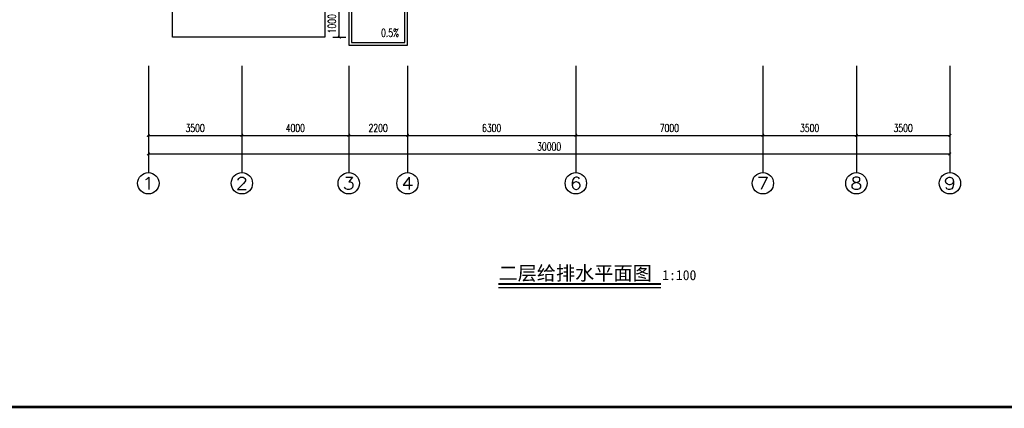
# Model space of a CAD drawing. Extents: x 687841 to 771941, y 252015 to 732780.
# Tile 40 of 99: x 706984 to 743836, y 448291 to 462831. Entities that reach past the tile are written whole.
import ezdxf
from ezdxf.enums import TextEntityAlignment as Align

# ---------------------------------------------------------------- set-up
doc = ezdxf.new("R2010")
doc.units = 0
doc.header["$LTSCALE"] = 1000
doc.header["$MEASUREMENT"] = 0
doc.layers.get('0').update_dxf_attribs({"linetype": 'CONTINUOUS'})
doc.layers.get('Defpoints').update_dxf_attribs({"linetype": 'CONTINUOUS'})
for name, color, linetype in [('AXIS', 3, 'CONTINUOUS'), ('AXIS_TEXT', 7, 'CONTINUOUS'), ('DIM_SYMB', 3, 'CONTINUOUS'), ('PUB_DIM', 3, 'CONTINUOUS'), ('PUB_TEXT', 7, 'CONTINUOUS'), ('PUB_TITLE', 4, 'CONTINUOUS'), ('可见线', 3, 'CONTINUOUS')]:
    doc.layers.add(name, color=color, linetype=linetype)
doc.styles.add('_TCH_AXIS', font='COMPLEX', dxfattribs={"bigfont": 'GBCBIG'})
doc.styles.add('_TCH_DIM', font='SIMPLEX', dxfattribs={"bigfont": 'GBCBIG'})
doc.styles.add('_TCH_DIM_T3', font='SIMPLEX', dxfattribs={"width": 0.705882, "bigfont": 'GBCBIG'})
doc.styles.add('COMPLEX', font='COMPLEX')
doc.styles.add('黑体', font='simhei.ttf')
doc.dimstyles.new('_TCH_ARCH&&100', dxfattribs={"dimtxt": 297.5, "dimasz": 100, "dimexe": 250, "dimexo": 300, "dimgap": 126.25, "dimtad": 1, "dimdec": 0, "dimzin": 0, "dimdsep": 46, "dimtxsty": '_TCH_DIM_T3', "dimblk": 'ARCHTICK', "dimcen": 0.09, "dimclrt": 7, "dimazin": 2, "dimtfac": 1, "dimtdec": 0, "dimtix": 1, "dimtmove": 2, "dimatfit": 3, "dimldrblk": 'ARCHTICK', "dimfxl": 1, "dimtolj": 1, "dimtzin": 0, "dimarcsym": 0})

# ---------------------------------------------------------------- blocks, each defined once
blk = doc.blocks.new('_ArchTick')
at = {"color": 0, "linetype": 'ByBlock', "const_width": 0.4}
blk.add_lwpolyline([(-0.5, -0.5), (0.5, 0.5)], dxfattribs=at)
blk = doc.blocks.new('*D112')
at = {"layer": 'Defpoints', "color": 0}
for p in [(718399, 463179), (718946, 463179), (718399, 462179)]:
    blk.add_point(p, dxfattribs=at)
at = {"layer": 'PUB_DIM', "color": 0, "lineweight": -2}
for p, q in [((718699, 463179), (719196, 463179)), ((718946, 462179), (718946, 463179)), ((718699, 462179), (719196, 462179))]:
    blk.add_line(p, q, dxfattribs=at)
at = {"layer": 'PUB_DIM', "color": 0, "lineweight": -2, "xscale": 100, "yscale": 100, "zscale": 100}
for p, rotation in [((718946, 463179), 90), ((718946, 462179), 270)]:
    blk.add_blockref('_ArchTick', p, dxfattribs=dict(at, rotation=rotation))
at = {"layer": 'PUB_DIM', "color": 7, "insert": (718671, 462679), "char_height": 297.5, "attachment_point": 5, "rotation": 90, "style": '_TCH_DIM_T3'}
blk.add_mtext('\\A1;1000', dxfattribs=at)
blk = doc.blocks.new('*D133')
at = {"layer": 'AXIS', "color": 0, "lineweight": -2}
for p, q in [((711799, 460809), (711799, 457559)), ((741799, 460809), (741799, 457559)), ((711799, 457809), (741799, 457809))]:
    blk.add_line(p, q, dxfattribs=at)
at = {"layer": 'Defpoints', "color": 0}
for p in [(711799, 461109), (741799, 461109), (741799, 457809)]:
    blk.add_point(p, dxfattribs=at)
at = {"layer": 'AXIS', "color": 0, "lineweight": -2, "xscale": 100, "yscale": 100, "zscale": 100, "rotation": 180}
blk.add_blockref('_ArchTick', (711799, 457809), dxfattribs=at)
at = {"layer": 'AXIS', "color": 0, "lineweight": -2, "xscale": 100, "yscale": 100, "zscale": 100}
blk.add_blockref('_ArchTick', (741799, 457809), dxfattribs=at)
at = {"layer": 'AXIS', "color": 7, "insert": (726799, 458084), "char_height": 297.5, "attachment_point": 5, "style": '_TCH_DIM_T3'}
blk.add_mtext('\\A1;30000', dxfattribs=at)
blk = doc.blocks.new('*D134')
at = {"layer": 'Defpoints', "color": 0}
for p in [(711799, 461109), (715299, 461109), (715299, 458503)]:
    blk.add_point(p, dxfattribs=at)
at = {"layer": 'PUB_DIM', "color": 0, "lineweight": -2}
for p, q in [((711799, 460809), (711799, 458253)), ((715299, 460809), (715299, 458253)), ((711799, 458503), (715299, 458503))]:
    blk.add_line(p, q, dxfattribs=at)
at = {"layer": 'PUB_DIM', "color": 0, "lineweight": -2, "xscale": 100, "yscale": 100, "zscale": 100, "rotation": 180}
blk.add_blockref('_ArchTick', (711799, 458503), dxfattribs=at)
at = {"layer": 'PUB_DIM', "color": 0, "lineweight": -2, "xscale": 100, "yscale": 100, "zscale": 100}
blk.add_blockref('_ArchTick', (715299, 458503), dxfattribs=at)
at = {"layer": 'PUB_DIM', "color": 7, "insert": (713549, 458778), "char_height": 297.5, "attachment_point": 5, "style": '_TCH_DIM_T3'}
blk.add_mtext('\\A1;3500', dxfattribs=at)
blk = doc.blocks.new('*D135')
at = {"layer": 'Defpoints', "color": 0}
for p in [(715299, 461109), (719299, 461109), (719299, 458503)]:
    blk.add_point(p, dxfattribs=at)
at = {"layer": 'PUB_DIM', "color": 0, "lineweight": -2}
for p, q in [((715299, 460809), (715299, 458253)), ((719299, 460809), (719299, 458253)), ((715299, 458503), (719299, 458503))]:
    blk.add_line(p, q, dxfattribs=at)
at = {"layer": 'PUB_DIM', "color": 0, "lineweight": -2, "xscale": 100, "yscale": 100, "zscale": 100, "rotation": 180}
blk.add_blockref('_ArchTick', (715299, 458503), dxfattribs=at)
at = {"layer": 'PUB_DIM', "color": 0, "lineweight": -2, "xscale": 100, "yscale": 100, "zscale": 100}
blk.add_blockref('_ArchTick', (719299, 458503), dxfattribs=at)
at = {"layer": 'PUB_DIM', "color": 7, "insert": (717299, 458778), "char_height": 297.5, "attachment_point": 5, "style": '_TCH_DIM_T3'}
blk.add_mtext('\\A1;4000', dxfattribs=at)
blk = doc.blocks.new('*D136')
at = {"layer": 'Defpoints', "color": 0}
for p in [(719299, 461109), (721499, 461109), (721499, 458503)]:
    blk.add_point(p, dxfattribs=at)
at = {"layer": 'PUB_DIM', "color": 0, "lineweight": -2}
for p, q in [((719299, 460809), (719299, 458253)), ((721499, 460809), (721499, 458253)), ((719299, 458503), (721499, 458503))]:
    blk.add_line(p, q, dxfattribs=at)
at = {"layer": 'PUB_DIM', "color": 0, "lineweight": -2, "xscale": 100, "yscale": 100, "zscale": 100, "rotation": 180}
blk.add_blockref('_ArchTick', (719299, 458503), dxfattribs=at)
at = {"layer": 'PUB_DIM', "color": 0, "lineweight": -2, "xscale": 100, "yscale": 100, "zscale": 100}
blk.add_blockref('_ArchTick', (721499, 458503), dxfattribs=at)
at = {"layer": 'PUB_DIM', "color": 7, "insert": (720399, 458778), "char_height": 297.5, "attachment_point": 5, "style": '_TCH_DIM_T3'}
blk.add_mtext('\\A1;2200', dxfattribs=at)
blk = doc.blocks.new('*D137')
at = {"layer": 'Defpoints', "color": 0}
for p in [(721499, 461109), (727799, 461109), (727799, 458503)]:
    blk.add_point(p, dxfattribs=at)
at = {"layer": 'PUB_DIM', "color": 0, "lineweight": -2}
for p, q in [((721499, 460809), (721499, 458253)), ((727799, 460809), (727799, 458253)), ((721499, 458503), (727799, 458503))]:
    blk.add_line(p, q, dxfattribs=at)
at = {"layer": 'PUB_DIM', "color": 0, "lineweight": -2, "xscale": 100, "yscale": 100, "zscale": 100, "rotation": 180}
blk.add_blockref('_ArchTick', (721499, 458503), dxfattribs=at)
at = {"layer": 'PUB_DIM', "color": 0, "lineweight": -2, "xscale": 100, "yscale": 100, "zscale": 100}
blk.add_blockref('_ArchTick', (727799, 458503), dxfattribs=at)
at = {"layer": 'PUB_DIM', "color": 7, "insert": (724649, 458778), "char_height": 297.5, "attachment_point": 5, "style": '_TCH_DIM_T3'}
blk.add_mtext('\\A1;6300', dxfattribs=at)
blk = doc.blocks.new('*D138')
at = {"layer": 'Defpoints', "color": 0}
for p in [(727799, 461109), (734799, 461109), (734799, 458503)]:
    blk.add_point(p, dxfattribs=at)
at = {"layer": 'PUB_DIM', "color": 0, "lineweight": -2}
for p, q in [((727799, 460809), (727799, 458253)), ((734799, 460809), (734799, 458253)), ((727799, 458503), (734799, 458503))]:
    blk.add_line(p, q, dxfattribs=at)
at = {"layer": 'PUB_DIM', "color": 0, "lineweight": -2, "xscale": 100, "yscale": 100, "zscale": 100, "rotation": 180}
blk.add_blockref('_ArchTick', (727799, 458503), dxfattribs=at)
at = {"layer": 'PUB_DIM', "color": 0, "lineweight": -2, "xscale": 100, "yscale": 100, "zscale": 100}
blk.add_blockref('_ArchTick', (734799, 458503), dxfattribs=at)
at = {"layer": 'PUB_DIM', "color": 7, "insert": (731299, 458778), "char_height": 297.5, "attachment_point": 5, "style": '_TCH_DIM_T3'}
blk.add_mtext('\\A1;7000', dxfattribs=at)
blk = doc.blocks.new('*D139')
at = {"layer": 'Defpoints', "color": 0}
for p in [(734799, 461109), (738299, 461109), (738299, 458503)]:
    blk.add_point(p, dxfattribs=at)
at = {"layer": 'PUB_DIM', "color": 0, "lineweight": -2}
for p, q in [((734799, 460809), (734799, 458253)), ((738299, 460809), (738299, 458253)), ((734799, 458503), (738299, 458503))]:
    blk.add_line(p, q, dxfattribs=at)
at = {"layer": 'PUB_DIM', "color": 0, "lineweight": -2, "xscale": 100, "yscale": 100, "zscale": 100, "rotation": 180}
blk.add_blockref('_ArchTick', (734799, 458503), dxfattribs=at)
at = {"layer": 'PUB_DIM', "color": 0, "lineweight": -2, "xscale": 100, "yscale": 100, "zscale": 100}
blk.add_blockref('_ArchTick', (738299, 458503), dxfattribs=at)
at = {"layer": 'PUB_DIM', "color": 7, "insert": (736549, 458778), "char_height": 297.5, "attachment_point": 5, "style": '_TCH_DIM_T3'}
blk.add_mtext('\\A1;3500', dxfattribs=at)
blk = doc.blocks.new('*D140')
at = {"layer": 'Defpoints', "color": 0}
for p in [(738299, 461109), (741799, 461109), (741799, 458503)]:
    blk.add_point(p, dxfattribs=at)
at = {"layer": 'PUB_DIM', "color": 0, "lineweight": -2}
for p, q in [((738299, 460809), (738299, 458253)), ((741799, 460809), (741799, 458253)), ((738299, 458503), (741799, 458503))]:
    blk.add_line(p, q, dxfattribs=at)
at = {"layer": 'PUB_DIM', "color": 0, "lineweight": -2, "xscale": 100, "yscale": 100, "zscale": 100, "rotation": 180}
blk.add_blockref('_ArchTick', (738299, 458503), dxfattribs=at)
at = {"layer": 'PUB_DIM', "color": 0, "lineweight": -2, "xscale": 100, "yscale": 100, "zscale": 100}
blk.add_blockref('_ArchTick', (741799, 458503), dxfattribs=at)
at = {"layer": 'PUB_DIM', "color": 7, "insert": (740049, 458778), "char_height": 297.5, "attachment_point": 5, "style": '_TCH_DIM_T3'}
blk.add_mtext('\\A1;3500', dxfattribs=at)
blk = doc.blocks.new('_AXISO')
blk.add_circle((0, 0), 0.5)
at = {"layer": 'AXIS_TEXT', "style": 'COMPLEX', "width": 1.041667}
blk.add_attdef('A', text='', height=0.56, dxfattribs=at).set_placement((-0.25, -0.28), (0.25, -0.28), align=Align.FIT)
blk = doc.blocks.new('wrtgtg')
at = {"layer": 'PUB_TITLE', "const_width": 100}
blk.add_lwpolyline([(-72796, -4841), (7804, -4841), (7804, 52559), (-72796, 52559)], close=True, dxfattribs=at)

msp = doc.modelspace()

# ---------------------------------------------------------------- linework, layer by layer
at = {"layer": 'AXIS'}
for p, q in [((711798.6, 461109.3), (711798.6, 457109.3)), ((715298.6, 461109.3), (715298.6, 457109.3)), ((719298.6, 461109.3), (719298.6, 457109.3)), ((721498.6, 461109.3), (721498.6, 457109.3)), ((727798.6, 461109.3), (727798.6, 457109.3)), ((734798.6, 461109.3), (734798.6, 457109.3)), ((738298.6, 461109.3), (738298.6, 457109.3)), ((741798.6, 461109.3), (741798.6, 457109.3))]:
    msp.add_line(p, q, dxfattribs=at)
at = {"layer": 'DIM_SYMB'}
msp.add_lwpolyline([(720422.4, 462422.3, 0, 0, 0), (720064.3, 462618.8, 80, 0, 0), (719801.3, 462763.1, 0, 0, 0)], format="xyseb", dxfattribs=at)
at = {"layer": 'DIM_SYMB', "const_width": 70}
msp.add_lwpolyline([(724903.9, 452945.2), (730985.2, 452945.2)], dxfattribs=at)
at = {"layer": 'DIM_SYMB'}
msp.add_lwpolyline([(724903.9, 452805.2), (730985.2, 452805.2)], dxfattribs=at)
at = {"layer": '可见线'}
for points in [[(718398.6, 463178.9), (718398.6, 462178.9), (712698.6, 462178.9), (712698.6, 463178.9)], [(719298.6, 463178.9), (719298.6, 461878.9), (721498.6, 461878.9), (721498.6, 463178.9)], [(719398.6, 463178.9), (719398.6, 461978.9), (721398.6, 461978.9), (721398.6, 463178.9)]]:
    msp.add_lwpolyline(points, dxfattribs=at)

# ---------------------------------------------------------------- block references
msp.add_blockref('wrtgtg', (763136.5, 453182))
at = {"layer": 'AXIS'}
ref = msp.add_blockref('_AXISO', (711798.6, 456709.3), dxfattribs=dict(at, xscale=800, yscale=800, zscale=800))
ref.add_attrib('A', '1', dxfattribs={"layer": 'AXIS_TEXT', "height": 452.5, "style": '_TCH_AXIS', "width": 2.333333}).set_placement((711572.3, 456483.1), (712024.9, 456483.1), align=Align.FIT)
ref = msp.add_blockref('_AXISO', (715298.6, 456709.3), dxfattribs=dict(at, xscale=800, yscale=800, zscale=800))
ref.add_attrib('A', '2', dxfattribs={"layer": 'AXIS_TEXT', "height": 452.5, "style": '_TCH_AXIS', "width": 1.5}).set_placement((715072.3, 456483.1), (715524.9, 456483.1), align=Align.FIT)
ref = msp.add_blockref('_AXISO', (719298.6, 456709.3), dxfattribs=dict(at, xscale=800, yscale=800, zscale=800))
ref.add_attrib('A', '3', dxfattribs={"layer": 'AXIS_TEXT', "height": 452.5, "style": '_TCH_AXIS', "width": 1.5}).set_placement((719072.3, 456483.1), (719524.9, 456483.1), align=Align.FIT)
ref = msp.add_blockref('_AXISO', (721498.6, 456709.3), dxfattribs=dict(at, xscale=800, yscale=800, zscale=800))
ref.add_attrib('A', '4', dxfattribs={"layer": 'AXIS_TEXT', "height": 452.5, "style": '_TCH_AXIS', "width": 1.3125}).set_placement((721272.3, 456483.1), (721724.9, 456483.1), align=Align.FIT)
ref = msp.add_blockref('_AXISO', (727798.6, 456709.3), dxfattribs=dict(at, xscale=800, yscale=800, zscale=800))
ref.add_attrib('A', '6', dxfattribs={"layer": 'AXIS_TEXT', "height": 452.5, "style": '_TCH_AXIS', "width": 1.5}).set_placement((727572.3, 456483.1), (728024.9, 456483.1), align=Align.FIT)
ref = msp.add_blockref('_AXISO', (734798.6, 456709.3), dxfattribs=dict(at, xscale=800, yscale=800, zscale=800))
ref.add_attrib('A', '7', dxfattribs={"layer": 'AXIS_TEXT', "height": 452.5, "style": '_TCH_AXIS', "width": 1.5}).set_placement((734572.3, 456483.1), (735024.9, 456483.1), align=Align.FIT)
ref = msp.add_blockref('_AXISO', (738298.6, 456709.3), dxfattribs=dict(at, xscale=800, yscale=800, zscale=800))
ref.add_attrib('A', '8', dxfattribs={"layer": 'AXIS_TEXT', "height": 452.5, "style": '_TCH_AXIS', "width": 1.5}).set_placement((738072.3, 456483.1), (738524.9, 456483.1), align=Align.FIT)
ref = msp.add_blockref('_AXISO', (741798.6, 456709.3), dxfattribs=dict(at, xscale=800, yscale=800, zscale=800))
ref.add_attrib('A', '9', dxfattribs={"layer": 'AXIS_TEXT', "height": 452.5, "style": '_TCH_AXIS', "width": 1.5}).set_placement((741572.3, 456483.1), (742024.9, 456483.1), align=Align.FIT)

# ---------------------------------------------------------------- texts
at = {"layer": 'PUB_TEXT', "style": '_TCH_DIM', "width": 0.705882}
msp.add_text('0.5%%%', height=297.5, dxfattribs=at).set_placement((720508.9, 462192.8))
at = {"layer": 'PUB_TEXT', "style": '黑体'}
for s, height, p in [('二层给排水平面图', 525.74, (724903.9, 453085.2)), ('1:100', 375.53, (731033.5, 453085.2))]:
    msp.add_text(s, height=height, dxfattribs=at).set_placement(p)

# ---------------------------------------------------------------- dimensions: what is measured, and where the dimension line sits
at = {"layer": 'AXIS'}
dim = msp.add_aligned_dim(p1=(711798.6, 461109.3), p2=(741798.6, 461109.3), distance=-3300, dimstyle='_TCH_ARCH&&100', dxfattribs=at)
dim.commit()
dim.dimension.update_dxf_attribs({"geometry": '*D133', "text_midpoint": (726798.6, 458084.3)})
at = {"layer": 'PUB_DIM'}
for p1, p2, distance, picture, middle in [((718398.6, 462178.9), (718398.6, 463178.9), -547.8, '*D112', (718671.4, 462678.9)), ((711798.6, 461109.3), (715298.6, 461109.3), -2606.8, '*D134', (713548.6, 458777.6)), ((715298.6, 461109.3), (719298.6, 461109.3), -2606.8, '*D135', (717298.6, 458777.6)), ((719298.6, 461109.3), (721498.6, 461109.3), -2606.8, '*D136', (720398.6, 458777.6)), ((721498.6, 461109.3), (727798.6, 461109.3), -2606.8, '*D137', (724648.6, 458777.6)), ((727798.6, 461109.3), (734798.6, 461109.3), -2606.8, '*D138', (731298.6, 458777.6)), ((734798.6, 461109.3), (738298.6, 461109.3), -2606.8, '*D139', (736548.6, 458777.6)), ((738298.6, 461109.3), (741798.6, 461109.3), -2606.8, '*D140', (740048.6, 458777.6))]:
    dim = msp.add_aligned_dim(p1=p1, p2=p2, distance=distance, dimstyle='_TCH_ARCH&&100', dxfattribs=at)
    dim.commit()
    dim.dimension.update_dxf_attribs({"geometry": picture, "text_midpoint": middle})

doc.saveas('drawing.dxf')
